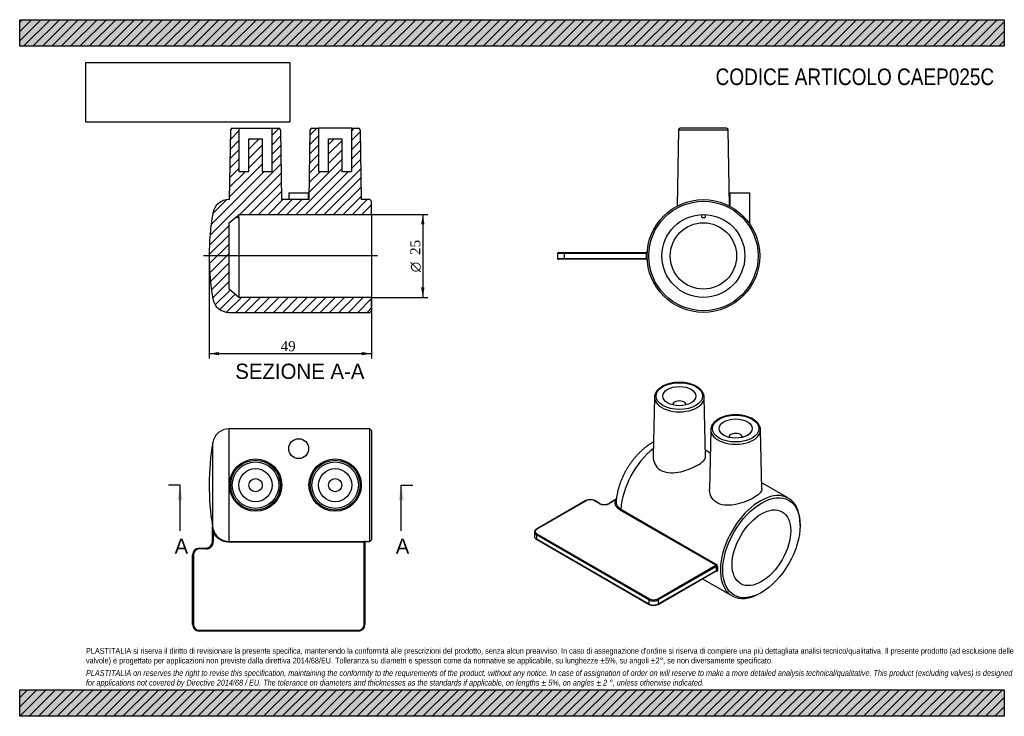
# Model space of a CAD drawing. Header units: millimetres. Extents: x 0 to 297, y 0 to 210.
import ezdxf
from ezdxf.enums import TextEntityAlignment as Align
from ezdxf.lldxf.tags import DXFTag

# ---------------------------------------------------------------- set-up
doc = ezdxf.new("R2010")
doc.units = ezdxf.units.MM
for name, color, linetype in [('CAEP025C', 7, 'Continuous'), ('Default', 7, 'Continuous'), ('DV4_Default', 7, 'Continuous')]:
    doc.layers.add(name, color=color, linetype=linetype)
doc.styles.add('SEACAD_Solid_Edge_ANSI', font='seans.ttf')
doc.styles.add('SEACAD_Solid_Edge_ANSI1_Symbols', font='semeca1.ttf')
doc.styles.add('SEACAD_Times_New_Roman', font='times.ttf')
tags = doc.linetypes.add('CENTER2', pattern=[28.575, 19.05, -3.175, 3.175, -3.175]).pattern_tags.tags
tags[10:11] = [DXFTag(74, 4), DXFTag(75, 0), DXFTag(340, '0'), DXFTag(46, 0.0), DXFTag(50, 0.0), DXFTag(44, 0.0), DXFTag(45, 0.0)]
tags[8:9] = [DXFTag(74, 4), DXFTag(75, 0), DXFTag(340, '0'), DXFTag(46, 0.0), DXFTag(50, 0.0), DXFTag(44, 0.0), DXFTag(45, 0.0)]
tags[6:7] = [DXFTag(74, 4), DXFTag(75, 0), DXFTag(340, '0'), DXFTag(46, 0.0), DXFTag(50, 0.0), DXFTag(44, 0.0), DXFTag(45, 0.0)]
tags[4:5] = [DXFTag(74, 4), DXFTag(75, 0), DXFTag(340, '0'), DXFTag(46, 0.0), DXFTag(50, 0.0), DXFTag(44, 0.0), DXFTag(45, 0.0)]
doc.dimstyles.new('ANSImm', dxfattribs={"dimtxt": 3, "dimasz": 3, "dimexe": 1.5, "dimexo": 0, "dimgap": 0.75, "dimtad": 1, "dimdsep": 46, "dimtxsty": 'SEACAD_Times_New_Roman', "dimblk1": '_SE_FILLED', "dimblk2": '_SE_FILLED', "dimsah": 1, "dimcen": 1.5, "dimazin": 0, "dimtfac": 0.85, "dimtdec": 3, "dimtofl": 0, "dimtmove": 0, "dimatfit": 3, "dimfxl": 1, "dimarcsym": 0})
picture_1 = doc.add_image_def('image1.jpg', size_in_pixel=(4302, 1260))

# ---------------------------------------------------------------- blocks, each defined once
blk = doc.blocks.new('SE')
at = {"layer": 'CAEP025C', "color": 7, "linetype": 'Continuous'}
for p, q in [((63.15, 52.74), (63.15, 86.69)), ((105.65, 86.69), (63.15, 86.69)), ((105.65, 52.69), (105.65, 86.69)), ((106.15, 86.19), (105.65, 86.69)), ((106.15, 86.19), (106.15, 53.19)), ((58.22, 56.9), (58.22, 82.52)), ((58.15, 57.29), (58.15, 57.3)), ((58.15, 52.69), (58.15, 57.29)), ((58.62, 55.62), (58.4, 55.51)), ((58.4, 55.51), (58.4, 52.69)), ((54.15, 50.69), (56.15, 50.69)), ((54.15, 50.69), (54.15, 50.44)), ((56.15, 50.69), (56.15, 50.44)), ((58.15, 52.69), (58.4, 52.69)), ((63.15, 52.74), (103.9, 52.74)), ((63.15, 52.74), (63.15, 52.49)), ((103.9, 52.49), (63.15, 52.49)), ((103.9, 52.74), (103.9, 52.49)), ((103.9, 27.69), (103.9, 52.49)), ((104.15, 52.46), (104.15, 27.69)), ((104.4, 52.71), (104.4, 52.69)), ((104.4, 52.69), (105.65, 52.69)), ((105.65, 52.69), (106.15, 53.19)), ((52.15, 27.69), (52.15, 48.69)), ((52.4, 48.69), (52.15, 48.69)), ((52.4, 48.69), (52.4, 27.69)), ((56.15, 50.44), (54.15, 50.44)), ((52.4, 27.69), (52.15, 27.69)), ((103.9, 27.69), (104.15, 27.69)), ((54.15, 25.94), (102.15, 25.94)), ((54.15, 25.94), (54.15, 25.69)), ((102.15, 25.69), (54.15, 25.69)), ((102.15, 25.94), (102.15, 25.69))]:
    blk.add_line(p, q, dxfattribs=at)
for centre, radius in [((84.15, 80.69), 3), ((71.15, 69.69), 7.89), ((95.15, 69.69), 7.89), ((71.15, 69.69), 7.51), ((71.15, 69.69), 7.01), ((71.15, 69.69), 5), ((95.15, 69.69), 7.51), ((95.15, 69.69), 7.01), ((95.15, 69.69), 5), ((71.15, 69.69), 2), ((95.15, 69.69), 2)]:
    blk.add_circle(centre, radius, dxfattribs=at)
for centre, radius, start, end in [((63.15, 81.69), 5, 90, 170.4727), ((134.65, 69.69), 77.5, 170.4727, 189.2141), ((54.44, 56.47), 3.8, 6.5036, 12.9483), ((67.59, 57.66), 9.44, 184.8319, 193.143), ((63.16, 57.76), 5.02, 189.8283, 205.2897), ((63.15, 57.73), 5, 205.0625, 269.968), ((54.15, 48.69), 2, 90, 180), ((56.15, 52.69), 2, 270, 0), ((56.15, 52.69), 2.25, 270, 0), ((104, 50.21), 2.53, 81.0529, 92.3959), ((104.4, 52.44), 0.25, 90, 180), ((54.15, 48.69), 1.75, 90, 180), ((54.15, 27.69), 2, 180, 270), ((54.15, 27.69), 1.75, 180, 270), ((102.15, 27.69), 1.75, 270, 0), ((102.15, 27.69), 2, 270, 0)]:
    blk.add_arc(centre, radius, start, end, dxfattribs=at)
for centre, major_axis, ratio, start_param, end_param in [((57.97, 56.86), (0.246, 0.042), 0.267957, 5.715101, 6.269713), ((104.4, 52.46), (0.25, 0), 0.999054, 1.570796, 3.141593)]:
    blk.add_ellipse(centre, major_axis=major_axis, ratio=ratio, start_param=start_param, end_param=end_param, dxfattribs=at)
for points, knots in [([(58.15, 57.29), (58.15, 57.29), (58.15, 57.28), (58.15, 57.27), (58.15, 57.26), (58.15, 57.23), (58.15, 57.22), (58.16, 57.16), (58.16, 57.12), (58.17, 57.01), (58.18, 56.94), (58.18, 56.86)], [0, 0, 0, 0, 0.0625, 0.0625, 0.125, 0.125, 0.25, 0.25, 0.5, 0.5, 1, 1, 1, 1]), ([(63.15, 52.49), (62.9, 52.49), (62.65, 52.51), (62.16, 52.58), (61.92, 52.63), (61.45, 52.77), (61.21, 52.85), (60.76, 53.06), (60.32, 53.29), (59.93, 53.59), (59.55, 53.91), (59.37, 54.09), (59.05, 54.46), (58.9, 54.65), (58.63, 55.07), (58.5, 55.29), (58.4, 55.51)], [0, 0, 0, 0, 0.125, 0.125, 0.25, 0.25, 0.375, 0.375, 0.5, 0.625, 0.625, 0.75, 0.75, 0.875, 0.875, 1, 1, 1, 1]), ([(103.9, 52.49), (103.96, 52.49), (104.03, 52.48), (104.12, 52.47), (104.15, 52.46), (104.15, 52.46)], [0, 0, 0, 0, 0.5, 0.5, 1, 1, 1, 1])]:
    blk.add_open_spline(points, degree=3, knots=knots, dxfattribs=at)
blk = doc.blocks.new('SE1')
at = {"layer": 'CAEP025C', "color": 7, "linetype": 'Continuous'}
for p, q in [((198.73, 176.78), (198.33, 153.82)), ((198.73, 176.78), (213.74, 176.78)), ((213.24, 177.27), (199.23, 177.27)), ((214.15, 153.82), (213.74, 176.78)), ((214.24, 157.77), (220.24, 157.77)), ((214.24, 157.77), (214.24, 153.77)), ((220.24, 148.42), (220.24, 157.77)), ((205.74, 150.51), (205.74, 151.26)), ((206.49, 150.26), (205.99, 150.26)), ((206.74, 151.26), (206.74, 150.51)), ((162.49, 139.77), (164.24, 139.77)), ((164.24, 139.77), (189.03, 139.77)), ((164.24, 139.77), (164.24, 139.52)), ((162.24, 139.52), (162.24, 138.02)), ((164.24, 139.52), (162.24, 139.52)), ((162.24, 138.02), (164.24, 138.02)), ((164.24, 137.77), (162.49, 137.77)), ((164.24, 139.52), (164.24, 138.02)), ((189, 139.52), (164.24, 139.52)), ((164.24, 138.02), (189, 138.02)), ((164.24, 137.77), (164.24, 138.02)), ((189.03, 137.77), (164.24, 137.77)), ((189.25, 139.51), (189, 139.52)), ((189.25, 138.03), (189, 138.02))]:
    blk.add_line(p, q, dxfattribs=at)
for radius in [17, 16.5, 12.5, 10]:
    blk.add_circle((206.24, 138.77), radius, dxfattribs=at)
for centre, radius, start, end in [((199.23, 176.77), 0.5, 90, 179), ((213.24, 176.77), 0.5, 1, 90), ((205.99, 150.51), 0.25, 180, 270), ((206.49, 150.51), 0.25, 270, 0), ((162.49, 139.52), 0.25, 90, 180), ((193.37, 139.14), 4.38, 171.7296, 175.02), ((189.03, 140.02), 0.25, 270, 355.8445), ((162.49, 138.02), 0.25, 180, 270), ((206.24, 138.77), 17.25, 177.5081, 182.4919), ((193.37, 138.4), 4.38, 184.98, 188.2704), ((189.03, 137.52), 0.25, 4.1555, 90)]:
    blk.add_arc(centre, radius, start, end, dxfattribs=at)
blk = doc.blocks.new('SE2')
at = {"layer": 'CAEP025C', "color": 7, "linetype": 'Continuous'}
for p, q in [((191.48, 96.19), (191.1, 78.29)), ((206.88, 78.25), (206.5, 96.19)), ((196.99, 93.92), (196.99, 93.89)), ((200.99, 93.89), (200.99, 93.92)), ((208.45, 86.39), (208.07, 68.49)), ((223.85, 68.45), (223.47, 86.39)), ((213.96, 84.12), (213.96, 84.09)), ((217.96, 84.09), (217.96, 84.12)), ((208.3, 79.35), (206.84, 80.2)), ((231.88, 65.74), (223.81, 70.4)), ((179.96, 65.43), (177.83, 64.19)), ((170.76, 65.01), (155.91, 56.44)), ((170.88, 65), (156.03, 56.42)), ((174.77, 64.18), (173.36, 65)), ((174.89, 64.19), (173.48, 65.01)), ((179.94, 65.33), (177.95, 64.18)), ((181.34, 62.45), (210.16, 45.81)), ((209.98, 45.52), (181.17, 62.16)), ((235.4, 57.55), (235.4, 57.96)), ((155.27, 55.51), (155.27, 54.28)), ((155.85, 54.69), (155.85, 53.46)), ((189.8, 35.09), (155.85, 54.69)), ((155.85, 53.46), (189.8, 33.87)), ((156.03, 55), (189.97, 35.4)), ((155.91, 53.35), (189.85, 33.75)), ((192.45, 35.4), (209.98, 45.52)), ((210.14, 45.2), (192.62, 35.09)), ((192.57, 33.75), (210.1, 43.87)), ((192.62, 33.87), (210.14, 43.98)), ((210.16, 43.8), (210.07, 43.85)), ((205.93, 41.46), (214.88, 36.29)), ((223.38, 37.13), (223.74, 37.34)), ((189.8, 35.09), (189.8, 33.87)), ((192.62, 35.09), (192.62, 33.87))]:
    blk.add_line(p, q, dxfattribs=at)
for centre, radius, start, end in [((172.12, 62.36), 2.98, 62.7833, 117.2167), ((176.36, 67.11), 3.27, 243.3433, 296.6567), ((209.77, 45.22), 0.365, 357.1391, 55.188), ((209.74, 45.19), 0.748, 0.3288, 56.3409), ((191.21, 36.4), 2.98, 242.7833, 297.2167)]:
    blk.add_arc(centre, radius, start, end, dxfattribs=at)
for centre, major_axis in [((198.99, 96.53), (7.01, 0)), ((198.99, 96.53), (5, 0)), ((215.96, 86.74), (-7.01, 0)), ((215.96, 86.74), (-5, 0)), ((223.74, 50.81), (8.25, 14.29)), ((223.74, 50.81), (-6.25, -10.83))]:
    blk.add_ellipse(centre, major_axis=major_axis, ratio=0.57735, dxfattribs=at)
for centre, major_axis, ratio, start_param, end_param in [((198.99, 96.13), (-7.51, 0), 0.57735, 6.260273, 6.270842), ((198.99, 96.13), (-7.51, 0), 0.57735, 0, 3.153936), ((198.99, 96.13), (-7.51, 0), 0.57735, 6.270842, 6.283185), ((198.99, 93.92), (2, 0), 0.57735, 0, 3.170323), ((198.99, 93.92), (2, 0), 0.57735, 6.254455, 6.283185), ((215.96, 86.34), (7.51, 0), 0.57735, 3.12925, 6.283185), ((215.96, 86.34), (7.51, 0), 0.57735, 0.012343, 0.017266), ((215.96, 86.34), (7.51, 0), 0.57735, 0, 0.012343), ((215.96, 84.12), (-2, 0), 0.57735, 3.112862, 6.283185), ((215.96, 84.12), (-2, 0), 0.57735, 0, 0.02873), ((193.33, 68.37), (8.5, 14.72), 0.57735, 0.967848, 2.283667), ((172.12, 64.28), (1.75, 0), 0.57735, 0.785398, 2.356195), ((223.38, 51.02), (-8.5, -14.72), 0.57735, 2.356195, 6.283185), ((170.88, 64.79), (0.125, -0.217), 0.57735, 2.356194, 3.141593), ((173.36, 64.79), (-0.125, -0.217), 0.57735, 3.141593, 3.926991), ((174.77, 63.98), (-0.125, -0.217), 0.57735, 3.144662, 3.926991), ((176.36, 65.1), (2.25, 0), 0.57735, 3.926991, 5.497787), ((177.95, 63.98), (0.125, -0.217), 0.57735, 2.356194, 3.139171), ((181.17, 62.36), (0.125, 0.217), 0.57735, 3.926991, 5.42526), ((156.03, 56.22), (0.125, -0.217), 0.57735, 2.356194, 3.141786), ((157.27, 55.51), (2, 0), 0.57735, 3.141593, 3.164604), ((157.27, 55.51), (2, 0), 0.57735, 3.164604, 3.926991), ((157.27, 54.28), (2, 0), 0.57735, 3.141593, 3.926991), ((157.27, 55.71), (1.75, 0), 0.57735, 2.356195, 3.926991), ((156.03, 54.79), (0.125, 0.217), 0.57735, 0.785398, 2.356194), ((156.03, 53.57), (0.125, 0.217), 0.57735, 2.356194, 3.141593), ((209.98, 45.73), (0.125, 0.217), 0.57735, 3.926991, 5.42526), ((222.32, 51.63), (-8.63, -14.94), 0.57735, -0.82889, -0.741906), ((210.31, 45.1), (0.25, -0.009), 0.551702, 0.806219, 2.377015), ((222.5, 51.53), (-8.5, -14.72), 0.57735, -0.82889, -0.741906), ((209.98, 43.69), (-0.125, -0.217), 0.57735, 2.428722, 2.951724), ((210.31, 43.88), (0.25, 0.01), 0.601907, 0.762686, 2.333482), ((223.38, 51.02), (-8.5, -14.72), 0.57735, 0, 0.785398), ((189.97, 35.2), (0.125, 0.217), 0.57735, 0.785398, 2.356194), ((191.21, 35.91), (2, 0), 0.57735, 3.926991, 5.497787), ((191.21, 34.69), (-2, 0), 0.57735, 0.785398, 2.356195), ((189.97, 33.97), (0.125, 0.217), 0.57735, 2.356194, 3.141409), ((191.21, 36.11), (-1.75, 0), 0.57735, 0.785398, 2.356195), ((192.45, 35.2), (-0.125, 0.217), 0.57735, 3.926991, 5.497787), ((192.45, 33.97), (-0.125, 0.217), 0.57735, 3.141779, 3.926991)]:
    blk.add_ellipse(centre, major_axis=major_axis, ratio=ratio, start_param=start_param, end_param=end_param, dxfattribs=at)
for points, knots in [([(206.49, 96.2), (206.49, 96.23), (206.5, 96.38), (206.45, 96.68), (206.35, 97.07), (206.19, 97.45), (205.98, 97.83), (205.71, 98.19), (205.39, 98.53), (205.03, 98.86), (204.62, 99.16), (204.16, 99.45), (203.67, 99.7), (203.14, 99.93), (202.58, 100.13), (202, 100.3), (201.39, 100.44), (200.77, 100.55), (200.13, 100.63), (199.49, 100.67), (198.84, 100.68), (198.19, 100.65), (197.55, 100.6), (196.92, 100.51), (196.31, 100.38), (195.71, 100.23), (195.14, 100.05), (194.59, 99.83), (194.08, 99.59), (193.6, 99.32), (193.16, 99.02), (192.77, 98.7), (192.42, 98.36), (192.12, 98), (191.88, 97.62), (191.69, 97.23), (191.56, 96.84), (191.49, 96.5), (191.49, 96.31), (191.49, 96.24)], [0, 0, 0, 0, 0.005321, 0.031984, 0.058663, 0.085515, 0.112659, 0.140148, 0.167968, 0.196057, 0.22433, 0.252706, 0.281123, 0.309532, 0.337914, 0.366261, 0.394575, 0.422859, 0.451119, 0.479364, 0.5076, 0.535838, 0.564083, 0.592344, 0.620629, 0.648946, 0.677305, 0.705711, 0.734168, 0.762675, 0.791222, 0.819776, 0.848279, 0.876652, 0.904798, 0.932623, 0.960069, 0.987148, 1, 1, 1, 1]), ([(210.75, 89.62), (210.66, 89.57), (210.44, 89.44), (210.07, 89.18), (209.68, 88.86), (209.34, 88.51), (209.05, 88.15), (208.81, 87.77), (208.64, 87.37), (208.52, 86.98), (208.46, 86.64), (208.46, 86.46), (208.46, 86.4)], [0, 0, 0, 0, 0.060176, 0.173904, 0.287701, 0.401254, 0.514234, 0.626248, 0.736934, 0.846099, 0.953834, 1, 1, 1, 1]), ([(223.47, 86.41), (223.47, 86.42), (223.47, 86.55), (223.43, 86.83), (223.34, 87.21), (223.19, 87.6), (222.98, 87.97), (222.72, 88.33), (222.42, 88.68), (222.06, 89.01), (221.65, 89.32), (221.21, 89.61), (220.72, 89.87), (220.19, 90.1), (219.64, 90.31), (219.06, 90.48), (218.46, 90.63), (217.84, 90.74), (217.2, 90.82), (216.56, 90.87), (215.91, 90.88), (215.26, 90.86), (214.62, 90.81), (213.99, 90.72), (213.37, 90.61), (212.77, 90.46), (212.19, 90.28), (211.65, 90.07), (211.15, 89.85), (210.89, 89.7), (210.75, 89.62)], [0, 0, 0, 0, 0.000992, 0.036484, 0.071974, 0.107664, 0.143723, 0.180237, 0.2172, 0.254536, 0.292134, 0.329885, 0.367701, 0.405513, 0.443292, 0.481027, 0.518715, 0.556363, 0.593978, 0.631571, 0.669152, 0.706732, 0.74432, 0.781928, 0.819566, 0.857246, 0.894979, 0.932774, 0.970637, 1, 1, 1, 1]), ([(191.19, 82.7), (191.13, 82.66), (190.81, 82.49), (190.24, 82.15), (189.49, 81.64), (188.76, 81.1), (188.04, 80.51), (187.34, 79.88), (186.66, 79.21), (186.01, 78.51), (185.38, 77.78), (184.78, 77.02), (184.21, 76.24), (183.67, 75.43), (183.15, 74.6), (182.67, 73.75), (182.22, 72.89), (181.81, 72.01), (181.43, 71.12), (181.08, 70.21), (180.78, 69.3), (180.51, 68.38), (180.29, 67.46), (180.11, 66.54), (179.98, 65.62), (179.9, 64.95), (179.89, 64.64), (179.89, 64.6)], [0.3613874, 0.3613874, 0.3613874, 0.3613874, 0.3677668, 0.3951466, 0.4226649, 0.450241, 0.4778011, 0.5053085, 0.5327424, 0.5600951, 0.5873682, 0.6145703, 0.6417144, 0.6688164, 0.6958944, 0.7229676, 0.7500544, 0.7771696, 0.8043335, 0.8315662, 0.8588865, 0.8863122, 0.9138576, 0.9415326, 0.9693395, 0.99727, 1, 1, 1, 1]), ([(191.1, 78.29), (191.08, 77.56), (191.23, 76.82), (191.89, 75.43), (192.43, 74.78), (193.84, 73.85), (194.71, 73.56), (196.6, 73.34), (197.61, 73.4), (198.63, 73.59)], [0.754956, 0.754956, 0.754956, 0.754956, 0.8125, 0.8125, 0.875, 0.875, 0.9375, 0.9375, 1, 1, 1, 1]), ([(198.63, 73.59), (199.66, 73.77), (200.68, 74.06), (202.62, 74.78), (203.53, 75.2), (205.07, 76.04), (205.7, 76.48), (206.58, 77.3), (206.82, 77.7), (206.88, 78.14), (206.88, 78.19), (206.88, 78.25)], [0, 0, 0, 0, 0.0625, 0.0625, 0.125, 0.125, 0.1875, 0.1875, 0.25, 0.25, 0.2588759, 0.2588759, 0.2588759, 0.2588759]), ([(223.85, 68.45), (223.86, 68.1), (223.7, 67.75), (223.03, 66.97), (222.5, 66.55), (221.07, 65.69), (220.21, 65.26), (218.33, 64.49), (217.31, 64.16), (215.28, 63.7), (214.25, 63.57), (212.32, 63.63), (211.41, 63.83), (209.86, 64.6), (209.23, 65.18), (208.35, 66.55), (208.11, 67.34), (208.07, 68.14)], [0.505564, 0.505564, 0.505564, 0.505564, 0.5625, 0.5625, 0.625, 0.625, 0.6875, 0.6875, 0.75, 0.75, 0.8125, 0.8125, 0.875, 0.875, 0.9375, 0.9375, 1, 1, 1, 1]), ([(181.17, 62.16), (180.99, 62.26), (180.83, 62.37), (180.53, 62.6), (180.4, 62.72), (180.16, 62.97), (180.05, 63.1), (179.88, 63.37), (179.74, 63.64), (179.67, 63.92), (179.63, 64.21), (179.63, 64.35), (179.66, 64.64), (179.69, 64.78), (179.79, 65.06), (179.86, 65.2), (179.94, 65.33)], [0, 0, 0, 0, 0.125, 0.125, 0.25, 0.25, 0.375, 0.375, 0.5, 0.625, 0.625, 0.75, 0.75, 0.875, 0.875, 1, 1, 1, 1]), ([(179.89, 64.6), (179.87, 64.36), (179.91, 64.11), (180.2, 63.33), (180.67, 62.84), (181.34, 62.45)], [0.2719487, 0.2719487, 0.2719487, 0.2719487, 0.5, 0.5, 1, 1, 1, 1]), ([(155.91, 56.44), (155.86, 56.41), (155.74, 56.34), (155.56, 56.18), (155.41, 55.99), (155.31, 55.78), (155.26, 55.6), (155.27, 55.51), (155.28, 55.47)], [0, 0, 0, 0, 0.112984, 0.325891, 0.538134, 0.72347, 0.921479, 1, 1, 1, 1]), ([(155.27, 54.3), (155.27, 54.23), (155.28, 54.11), (155.34, 53.91), (155.46, 53.72), (155.63, 53.54), (155.79, 53.42), (155.88, 53.36), (155.91, 53.35)], [0, 0, 0, 0, 0.159232, 0.350324, 0.543545, 0.743275, 0.945946, 1, 1, 1, 1]), ([(210.1, 43.87), (210.11, 43.88), (210.13, 43.89), (210.14, 43.89), (210.14, 43.89)], [0, 0, 0, 0, 0.3517278, 0.5531713, 0.5531713, 0.5531713, 0.5531713]), ([(210.16, 43.8), (210.25, 43.75), (210.34, 43.74), (210.46, 43.8), (210.49, 43.88), (210.49, 43.99)], [0, 0, 0, 0, 0.5, 0.5, 1, 1, 1, 1])]:
    blk.add_open_spline(points, degree=3, knots=knots, dxfattribs=at)
for points in [[(208.07, 68.14), (208.07, 68.25), (208.07, 68.37), (208.07, 68.49)], [(210.1, 43.87), (210.13, 43.89), (210.14, 43.93), (210.14, 43.98)]]:
    blk.add_open_spline(points, degree=3, dxfattribs=at)
blk = doc.blocks.new('SE4')
at = {"color": 7, "linetype": 'Continuous', "style": 'SEACAD_Solid_Edge_ANSI'}
blk.add_text('A', height=4.6, dxfattribs=at).set_placement((113.43, 53.59), align=Align.TOP_LEFT)
blk = doc.blocks.new('SE5')
at = {"color": 7, "linetype": 'Continuous', "style": 'SEACAD_Solid_Edge_ANSI'}
blk.add_text('A', height=4.6, dxfattribs=at).set_placement((46.71, 53.59), align=Align.TOP_LEFT)
blk = doc.blocks.new('SEANNOT_GROUP')
at = {"linetype": 'Continuous'}
blk.add_hatch(color=7, dxfattribs=at).paths.add_polyline_path([(115.86, 65.09), (115.09, 69.69), (114.32, 65.09)])
at = {"color": 7, "linetype": 'Continuous'}
blk.add_lwpolyline([(115.09, 55.89), (115.09, 69.69)], dxfattribs=at)
blk = doc.blocks.new('SEANNOT_GROUP1')
at = {"linetype": 'Continuous'}
blk.add_hatch(color=7, dxfattribs=at).paths.add_polyline_path([(49.14, 65.09), (48.37, 69.69), (47.6, 65.09)])
at = {"color": 7, "linetype": 'Continuous'}
blk.add_lwpolyline([(48.37, 55.89), (48.37, 69.69)], dxfattribs=at)
blk = doc.blocks.new('SE3')
at = {"layer": 'Default', "color": 7, "linetype": 'CENTER2'}
for p, q in [((48.37, 69.69), (44.92, 69.69)), ((115.09, 69.69), (118.54, 69.69))]:
    blk.add_line(p, q, dxfattribs=at)
at = {"layer": 'Default', "color": 7, "linetype": 'CENTER2', "const_width": 0.0001}
blk.add_lwpolyline([(115.09, 69.69), (48.37, 69.69)], dxfattribs=at)
at = {"layer": 'Default'}
for name in ['SEANNOT_GROUP1', 'SEANNOT_GROUP', 'SE5', 'SE4']:
    blk.add_blockref(name, (0, 0), dxfattribs=at)
blk = doc.blocks.new('SE6')
at = {"layer": 'CAEP025C', "linetype": 'Continuous'}
h = blk.add_hatch(dxfattribs=at)
h.set_pattern_fill('LINE', scale=0.62992, angle=45, style=0)
edge = h.paths.add_edge_path()
edge.add_line((76.15, 164.27), (73.15, 164.27))
edge.add_line((73.15, 164.27), (73.15, 174.07))
edge.add_line((73.15, 174.07), (69.15, 174.07))
edge.add_line((69.15, 174.07), (69.15, 164.27))
edge.add_line((69.15, 164.27), (66.15, 164.27))
edge.add_line((66.15, 164.27), (66.15, 177.27))
edge.add_line((66.15, 177.27), (64.14, 177.27))
edge.add_arc((64.14, 176.77), 0.5, 90, 179)
edge.add_line((63.64, 176.78), (63.27, 155.77))
edge.add_line((63.27, 155.77), (63.15, 155.77))
edge.add_arc((63.15, 150.77), 5, 90, 170.4727)
edge.add_arc((134.65, 138.77), 77.5, 170.4727, 189.5273)
edge.add_arc((63.15, 126.77), 5, 189.5273, 270)
edge.add_line((63.15, 121.77), (105.65, 121.77))
edge.add_line((105.65, 121.77), (106.15, 122.27))
edge.add_line((106.15, 122.27), (106.15, 126.27))
edge.add_line((106.15, 126.27), (66.15, 126.27))
edge.add_line((66.15, 126.27), (63.15, 128.77))
edge.add_line((63.15, 128.77), (63.15, 148.77))
edge.add_line((63.15, 148.77), (65.65, 150.85))
edge.add_line((65.65, 150.85), (65.65, 150.26))
edge.add_line((65.65, 150.26), (66.15, 150.26))
edge.add_line((66.15, 150.26), (66.15, 151.27))
edge.add_line((66.15, 151.27), (106.15, 151.27))
edge.add_line((106.15, 151.27), (106.15, 155.27))
edge.add_line((106.15, 155.27), (105.65, 155.77))
edge.add_line((105.65, 155.77), (103.02, 155.77))
edge.add_line((103.02, 155.77), (102.66, 176.78))
edge.add_arc((102.16, 176.77), 0.5, 1, 90)
edge.add_line((102.16, 177.27), (100.15, 177.27))
edge.add_line((100.15, 177.27), (100.15, 164.27))
edge.add_line((100.15, 164.27), (97.15, 164.27))
edge.add_line((97.15, 164.27), (97.15, 174.07))
edge.add_line((97.15, 174.07), (93.15, 174.07))
edge.add_line((93.15, 174.07), (93.15, 164.27))
edge.add_line((93.15, 164.27), (90.15, 164.27))
edge.add_line((90.15, 164.27), (90.15, 177.27))
edge.add_line((90.15, 177.27), (88.14, 177.27))
edge.add_arc((88.14, 176.77), 0.5, 90, 179)
edge.add_line((87.64, 176.78), (87.27, 155.77))
edge.add_line((87.27, 155.77), (79.02, 155.77))
edge.add_line((79.02, 155.77), (78.66, 176.78))
edge.add_arc((78.16, 176.77), 0.5, 1, 90)
edge.add_line((78.16, 177.27), (76.15, 177.27))
edge.add_line((76.15, 177.27), (76.15, 164.27))
at = {"layer": 'CAEP025C', "color": 7, "linetype": 'Continuous'}
for p, q in [((63.27, 155.77), (63.64, 176.78)), ((64.14, 177.27), (66.15, 177.27)), ((66.15, 177.27), (76.15, 177.27)), ((66.15, 177.27), (66.15, 164.27)), ((76.15, 164.27), (76.15, 177.27)), ((76.15, 177.27), (78.16, 177.27)), ((78.66, 176.78), (79.02, 155.77)), ((87.27, 155.77), (87.64, 176.78)), ((88.14, 177.27), (90.15, 177.27)), ((100.15, 177.27), (90.15, 177.27)), ((90.15, 177.27), (90.15, 164.27)), ((100.15, 164.27), (100.15, 177.27)), ((100.15, 177.27), (102.16, 177.27)), ((102.66, 176.78), (103.02, 155.77)), ((69.15, 174.07), (73.15, 174.07)), ((69.15, 164.27), (69.15, 174.07)), ((73.15, 174.07), (73.15, 164.27)), ((93.15, 164.27), (93.15, 174.07)), ((93.15, 174.07), (97.15, 174.07)), ((97.15, 174.07), (97.15, 164.27)), ((66.15, 164.27), (69.15, 164.27)), ((73.15, 164.27), (76.15, 164.27)), ((90.15, 164.27), (93.15, 164.27)), ((97.15, 164.27), (100.15, 164.27)), ((81.15, 157.77), (87.15, 157.77)), ((81.15, 157.77), (81.15, 155.77)), ((87.15, 155.77), (87.15, 157.77)), ((63.27, 155.77), (63.15, 155.77)), ((87.27, 155.77), (79.02, 155.77)), ((105.65, 155.77), (103.02, 155.77)), ((106.15, 155.27), (105.65, 155.77)), ((106.15, 151.27), (106.15, 155.27)), ((63.15, 148.77), (65.65, 150.85)), ((63.15, 128.77), (63.15, 148.77)), ((65.65, 150.26), (65.65, 150.85)), ((66.15, 150.26), (65.65, 150.26)), ((66.15, 151.27), (106.15, 151.27)), ((66.15, 150.26), (66.15, 151.27)), ((66.15, 150.26), (66.15, 126.27)), ((106.15, 151.27), (106.15, 126.27)), ((66.15, 126.27), (63.15, 128.77)), ((106.15, 126.27), (66.15, 126.27)), ((106.15, 122.27), (106.15, 126.27)), ((105.65, 121.77), (106.15, 122.27)), ((63.15, 121.77), (105.65, 121.77))]:
    blk.add_line(p, q, dxfattribs=at)
for centre, radius, start, end in [((64.14, 176.77), 0.5, 90, 179), ((78.16, 176.77), 0.5, 1, 90), ((88.14, 176.77), 0.5, 90, 179), ((102.16, 176.77), 0.5, 1, 90), ((63.15, 150.77), 5, 90, 170.4727), ((134.65, 138.77), 77.5, 170.4727, 189.5273), ((63.15, 126.77), 5, 189.5273, 270)]:
    blk.add_arc(centre, radius, start, end, dxfattribs=at)
at = {"layer": 'DV4_Default', "color": 7, "linetype": 'CENTER2'}
blk.add_line((107.9, 138.77), (55.4, 138.77), dxfattribs=at)
blk = doc.blocks.new('DMBLK13')
at = {"layer": 'Default', "linetype": 'Continuous'}
for points in [[(60.15, 108.83), (60.15, 109.83), (57.15, 109.33)], [(103.15, 108.83), (106.15, 109.33), (103.15, 109.83)]]:
    blk.add_hatch(color=7, dxfattribs=at).paths.add_polyline_path(points)
at = {"layer": 'Default', "color": 7, "linetype": 'Continuous'}
for p, q in [((57.15, 138.77), (57.15, 107.83)), ((106.15, 138.77), (106.15, 107.83)), ((57.15, 109.33), (106.15, 109.33))]:
    blk.add_line(p, q, dxfattribs=at)
at = {"layer": 'Default', "color": 7, "linetype": 'Continuous', "style": 'SEACAD_Times_New_Roman'}
blk.add_text('49', height=3, dxfattribs=at).set_placement((78.71, 113.08), align=Align.TOP_LEFT)
blk = doc.blocks.new('_SE_FILLED')
at = {"color": 0}
blk.add_line((0, 0), (-1, 0), dxfattribs=at)
blk.add_solid([(0, 0), (-1, -0.1665), (-1, 0.1665), (0, 0)], dxfattribs=at)
blk = doc.blocks.new('GDimGGroup')
at = {"layer": 'Default', "linetype": 'Continuous'}
for points in [[(122.09, 148.27), (121.59, 151.27), (121.09, 148.27)], [(122.09, 129.27), (121.09, 129.27), (121.59, 126.27)]]:
    blk.add_hatch(color=7, dxfattribs=at).paths.add_polyline_path(points)
at = {"layer": 'Default', "color": 7, "linetype": 'Continuous'}
for p, q in [((106.15, 151.27), (123.09, 151.27)), ((121.59, 151.27), (121.59, 126.27)), ((106.15, 126.27), (123.09, 126.27))]:
    blk.add_line(p, q, dxfattribs=at)
for s, style, p in [('25', 'SEACAD_Times_New_Roman', (117.84, 139.1)), ('O', 'SEACAD_Solid_Edge_ANSI1_Symbols', (117.84, 133.88))]:
    blk.add_text(s, height=3, rotation=90, dxfattribs=dict(at, style=style)).set_placement(p, align=Align.TOP_LEFT)

msp = doc.modelspace()

# ---------------------------------------------------------------- hatches: boundary and pattern name
at = {"layer": 'Default', "linetype": 'Continuous'}
h = msp.add_hatch(dxfattribs=at)
h.set_pattern_fill('LINE', scale=0.62992, angle=45, style=0)
h.paths.add_polyline_path([(297, 202), (297, 210), (0, 210), (0, 202)])
for points in [[(297, 202), (297, 210), (0, 210), (0, 202)], [(297, 0), (297, 8), (0, 8), (0, 0)]]:
    msp.add_hatch(color=7, dxfattribs=at).paths.add_polyline_path(points)
h = msp.add_hatch(dxfattribs=at)
h.set_pattern_fill('LINE', scale=0.62992, angle=45, style=0)
h.paths.add_polyline_path([(297, 0), (297, 8), (0, 8), (0, 0)])

# ---------------------------------------------------------------- linework, layer by layer
at = {"layer": 'Default', "color": 7, "linetype": 'Continuous'}
for p, q in [((0, 210), (297, 210)), ((0, 202), (0, 210)), ((297, 210), (297, 202)), ((297, 202), (0, 202)), ((0, 8), (297, 8)), ((0, 0), (0, 8)), ((297, 8), (297, 0)), ((297, 0), (0, 0))]:
    msp.add_line(p, q, dxfattribs=at)

# ---------------------------------------------------------------- block references
at = {"layer": 'Default'}
for name in ['SE6', 'SE1', 'GDimGGroup', 'SE2', 'SE', 'SE3']:
    msp.add_blockref(name, (0, 0), dxfattribs=at)

# ---------------------------------------------------------------- texts
at = {"layer": 'Default', "color": 7, "linetype": 'Continuous', "style": 'SEACAD_Solid_Edge_ANSI'}
msp.add_text('SEZIONE A-A', height=4.6, dxfattribs=at).set_placement((65.027, 106.301), align=Align.TOP_LEFT)
at = {"layer": 'Default', "attachment_point": 1}
for s, insert, char_height, width in [('{\\fArial Narrow|b0||i0||c0|p34;\\C7;\\H5.;\\W1.;CODICE ARTICOLO CAEP025C}', (209.919, 195.29), 5, 91.62501), ("{\\fArial Narrow|b0||i0||c0|p34;\\C7;\\H1.75;\\W1.;PLASTITALIA si riserva il diritto di revisionare la presente specifica, mantenendo la conformità alle prescrizioni del prodotto, senza alcun preavviso. In caso di assegnazione d'ordine si riserva di compiere una più dettagliata analisi tecnico/qualitativa. Il presente prodotto (ad esclusione delle \\P}{\\fArial Narrow|b0||i0||c0|p34;\\C7;\\H1.75;\\W1.;valvole) è progettato per applicazioni non previste dalla direttiva 2014/68/EU. Tolleranza su diametri e spessori come da normative se applicabile, su lunghezze ±5%, su angoli ±2°, se non diversamente specificato.\\P}{\\fArial Narrow|b0||i0||c0|p34;\\C7;\\H0.5;\\W1.;   \\P}{\\fArial Narrow|b0||i1||c0|p34;\\C7;\\H1.75;\\W1.;PLASTITALIA on reserves the right to revise this specification, maintaining the conformity to the requirements of the product, without any notice. In case of assignation of order on will reserve to make a more detailed analysis technical/qualitative. This product (excluding valves) is designed \\P}{\\fArial Narrow|b0||i1||c0|p34;\\C7;\\H1.75;\\W1.;for applications not covered by Directive 2014/68 / EU. The tolerance on diameters and thicknesses as the standards if applicable, on lengths ± 5%, on angles ± 2 °, unless otherwise indicated.\\P}", (20, 20.602), 1.75, 257)]:
    msp.add_mtext(s, dxfattribs=dict(at, insert=insert, char_height=char_height, width=width))

# ---------------------------------------------------------------- dimensions: what is measured, and where the dimension line sits
at = {"layer": 'Default', "color": 7, "linetype": 'Continuous'}
dim = msp.add_linear_dim(base=(57.149, 109.331), p1=(57.149, 138.767), p2=(106.149, 138.767), angle=0, text='\\A1;<>', dimstyle='ANSImm', dxfattribs=at)
dim.commit()
dim.dimension.update_dxf_attribs({"geometry": 'DMBLK13', "text_midpoint": (80.983, 109.331), "dimtype": 161})

# ---------------------------------------------------------------- pictures from other files: only their frames are drawn
image = msp.add_image(picture_1, insert=(20, 179.103), size_in_units=(61.457, 18))
image.dxf.flags = 7

doc.saveas('drawing.dxf')
